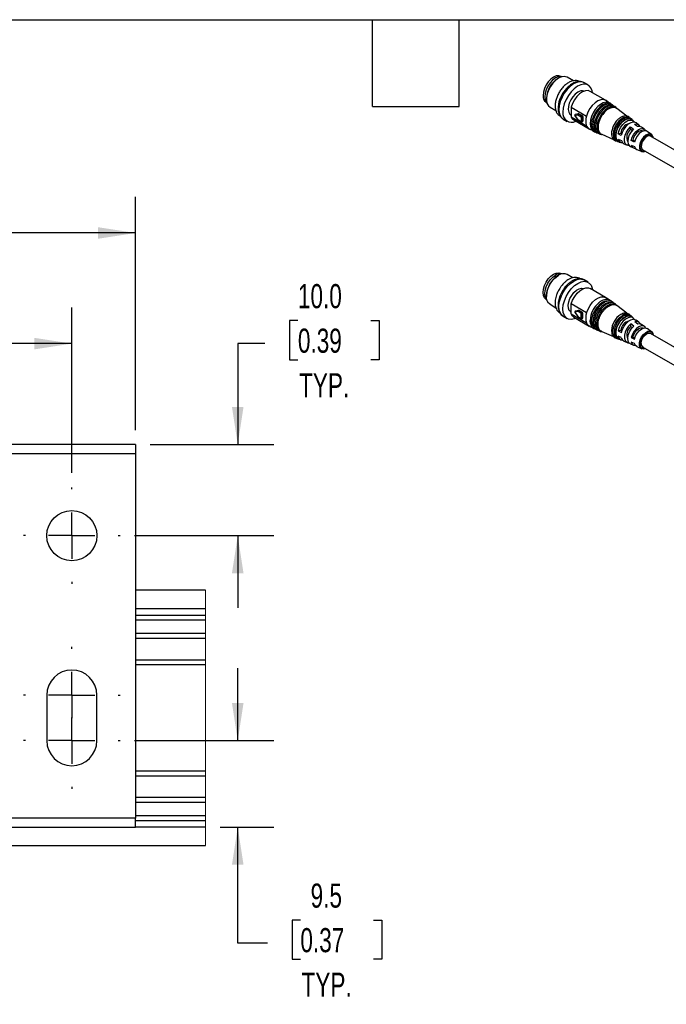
# Model space of a CAD drawing. Header units: millimetres. Extents: x 16 to 683, y 16 to 524.
# Tile 11 of 15: x 262 to 404, y 308 to 524. Entities that reach past the tile are written whole.
import ezdxf

# ---------------------------------------------------------------- set-up
doc = ezdxf.new("R2010")
doc.units = ezdxf.units.MM
doc.header["$LTSCALE"] = 2.5
doc.linetypes.add('CENTERX2', pattern=[20.32, 12.7, -2.54, 2.54, -2.54])
doc.layers.add('CENTER', color=40, linetype='CENTERX2')
doc.layers.add('DIMENSIONS', color=140, linetype='Continuous', lineweight=25)
doc.layers.add('TEXT', color=140, linetype='Continuous', lineweight=25)
doc.styles.add('SLDTEXTSTYLE0', font='TXT', dxfattribs={"width": 0.7})
doc.dimstyles.new('SLDDIMSTYLE4', dxfattribs={"dimtxt": 5.39502, "dimasz": 8.255, "dimexe": 0, "dimexo": 0.0625, "dimgap": 1.348755, "dimtad": 0, "dimtih": 1, "dimtoh": 1, "dimlfac": 0.5, "dimrnd": 1e-09, "dimzin": 4, "dimdsep": 46, "dimtxsty": 'SLDTEXTSTYLE0', "dimsah": 1, "dimcen": 0.09, "dimadec": 0, "dimazin": 1, "dimtfac": 1, "dimtofl": 0, "dimtmove": 0, "dimatfit": 3, "dimfxl": 0, "dimfrac": 2, "dimtolj": 1, "dimtzin": 12, "dimarcsym": 0})
doc.dimstyles.new('SLDDIMSTYLE6', dxfattribs={"dimtxt": 5.39502, "dimasz": 8.255, "dimexe": 0, "dimexo": 0.0625, "dimgap": 1.348755, "dimtad": 0, "dimtih": 1, "dimtoh": 1, "dimlfac": 0.5, "dimrnd": 1e-09, "dimzin": 4, "dimdsep": 46, "dimtxsty": 'SLDTEXTSTYLE0', "dimsah": 1, "dimcen": 0.09, "dimadec": 0, "dimazin": 1, "dimtfac": 1, "dimtmove": 0, "dimatfit": 0, "dimfxl": 0, "dimfrac": 2, "dimtolj": 1, "dimtzin": 12, "dimarcsym": 0})
doc.dimstyles.new('SLDDIMSTYLE7', dxfattribs={"dimtxt": 5.39502, "dimasz": 8.255, "dimexe": 0, "dimexo": 0.0625, "dimgap": 1.348755, "dimtad": 0, "dimtih": 1, "dimtoh": 1, "dimlfac": 0.5, "dimrnd": 1e-09, "dimzin": 12, "dimdsep": 46, "dimtxsty": 'SLDTEXTSTYLE0', "dimsah": 1, "dimcen": 0.09, "dimadec": 0, "dimazin": 3, "dimtfac": 1, "dimtmove": 0, "dimatfit": 0, "dimfxl": 0, "dimfrac": 2, "dimtolj": 1, "dimtzin": 12, "dimarcsym": 0})

# ---------------------------------------------------------------- blocks, each defined once
blk = doc.blocks.new('_D_6')
at = {"layer": 'DIMENSIONS'}
for p, q in [((141.77, 424.4), (141.77, 460.71)), ((273.77, 424.4), (273.77, 460.71)), ((141.77, 452.78), (192.69, 452.78)), ((200, 452.78), (198.18, 452.78)), ((198.18, 452.78), (198.18, 444.2)), ((216.03, 452.78), (217.84, 452.78)), ((217.84, 452.78), (217.84, 444.2)), ((273.77, 452.78), (223.34, 452.78)), ((198.18, 444.2), (200, 444.2)), ((217.84, 444.2), (216.03, 444.2))]:
    blk.add_line(p, q, dxfattribs=at)
for points in [[(141.77, 452.78), (150.03, 451.51), (150.03, 454.05)], [(273.77, 452.78), (265.52, 454.05), (265.52, 451.51)]]:
    blk.add_solid(points, dxfattribs=at)
at = {"layer": 'DIMENSIONS', "char_height": 5.292, "attachment_point": 1, "style": 'SLDTEXTSTYLE0'}
for s, insert in [('66.0', (200, 460.81)), ('2.60', (200, 451.02))]:
    blk.add_mtext(s, dxfattribs=dict(at, insert=insert))
blk = doc.blocks.new('_D_7')
at = {"layer": 'DIMENSIONS'}
for p, q in [((127.77, 433.82), (127.77, 484.99)), ((287.77, 433.82), (287.77, 484.99)), ((127.77, 477.06), (192.69, 477.06)), ((200, 477.06), (198.18, 477.06)), ((198.18, 477.06), (198.18, 468.48)), ((216.03, 477.06), (217.84, 477.06)), ((217.84, 477.06), (217.84, 468.48)), ((287.77, 477.06), (223.34, 477.06)), ((198.18, 468.48), (200, 468.48)), ((217.84, 468.48), (216.03, 468.48))]:
    blk.add_line(p, q, dxfattribs=at)
for points in [[(127.77, 477.06), (136.03, 475.79), (136.03, 478.33)], [(287.77, 477.06), (279.52, 478.33), (279.52, 475.79)]]:
    blk.add_solid(points, dxfattribs=at)
at = {"layer": 'DIMENSIONS', "char_height": 5.292, "attachment_point": 1, "style": 'SLDTEXTSTYLE0'}
for s, insert in [('80.0', (200, 485.08)), ('3.15', (200, 475.3))]:
    blk.add_mtext(s, dxfattribs=dict(at, insert=insert))
blk = doc.blocks.new('_D_10')
at = {"layer": 'DIMENSIONS'}
for p, q in [((323.39, 457.82), (321.58, 457.82)), ((321.58, 457.82), (321.58, 449.25)), ((339.42, 457.82), (341.23, 457.82)), ((341.23, 457.82), (341.23, 449.25)), ((316.14, 452.78), (310.19, 452.78)), ((310.19, 452.78), (310.19, 430.64)), ((321.58, 449.25), (323.39, 449.25)), ((341.23, 449.25), (339.42, 449.25)), ((290.95, 430.64), (318.13, 430.64)), ((287.53, 410.64), (318.13, 410.64)), ((310.19, 410.64), (310.19, 394.77))]:
    blk.add_line(p, q, dxfattribs=at)
for points in [[(310.19, 430.64), (311.46, 438.9), (308.92, 438.9)], [(310.19, 410.64), (308.92, 402.39), (311.46, 402.39)]]:
    blk.add_solid(points, dxfattribs=at)
at = {"layer": 'DIMENSIONS', "char_height": 5.292, "attachment_point": 1, "style": 'SLDTEXTSTYLE0'}
for s, insert in [('10.0', (323.39, 465.85)), ('0.39', (323.39, 456.07)), ('TYP.', (323.65, 446.29))]:
    blk.add_mtext(s, dxfattribs=dict(at, insert=insert))
blk = doc.blocks.new('_D_11')
at = {"layer": 'DIMENSIONS'}
for p, q in [((310.19, 365.64), (310.19, 381.52)), ((287.53, 365.64), (318.13, 365.64)), ((306.3, 346.64), (318.13, 346.64)), ((310.19, 321.21), (310.19, 346.64)), ((323.93, 326.25), (322.12, 326.25)), ((322.12, 326.25), (322.12, 317.68)), ((339.96, 326.25), (341.78, 326.25)), ((341.78, 326.25), (341.78, 317.68)), ((316.69, 321.21), (310.19, 321.21)), ((322.12, 317.68), (323.93, 317.68)), ((341.78, 317.68), (339.96, 317.68))]:
    blk.add_line(p, q, dxfattribs=at)
for points in [[(310.19, 365.64), (311.46, 373.9), (308.92, 373.9)], [(310.19, 346.64), (308.92, 338.39), (311.46, 338.39)]]:
    blk.add_solid(points, dxfattribs=at)
at = {"layer": 'DIMENSIONS', "char_height": 5.292, "attachment_point": 1, "style": 'SLDTEXTSTYLE0'}
for s, insert in [('9.5', (326.18, 334.28)), ('0.37', (323.93, 324.5)), ('TYP.', (324.19, 314.72))]:
    blk.add_mtext(s, dxfattribs=dict(at, insert=insert))
blk = doc.blocks.new('SW_CENTERMARKSYMBOL_1')
at = {"layer": 'CENTER', "color": 0}
for p, q in [((0, 10.16), (0, 10.58)), ((0, 0), (0, 5.08)), ((-10.16, 0), (-10.58, 0)), ((0, 0), (-5.08, 0)), ((0, 0), (0, -5.08)), ((0, 0), (5.08, 0)), ((10.16, 0), (10.58, 0)), ((0, -10.16), (0, -10.58))]:
    blk.add_line(p, q, dxfattribs=at)
blk = doc.blocks.new('SW_CENTERMARKSYMBOL_2')
at = {"layer": 'CENTER', "color": 0}
for p, q in [((0, 10.16), (0, 10.58)), ((0, 0), (0, 5.08)), ((-10.16, 0), (-10.58, 0)), ((0, 0), (-5.08, 0)), ((0, 0), (0, -5.08)), ((0, 0), (5.08, 0)), ((10.16, 0), (10.58, 0)), ((0, -10.16), (0, -10.58))]:
    blk.add_line(p, q, dxfattribs=at)
blk = doc.blocks.new('SW_CENTERMARKSYMBOL_3')
at = {"layer": 'CENTER', "color": 0}
for p, q in [((0, 10.16), (0, 10.58)), ((0, 0), (0, 5.08)), ((-10.16, 0), (-10.58, 0)), ((0, 0), (-5.08, 0)), ((0, 0), (0, -5.08)), ((0, 0), (5.08, 0)), ((10.16, 0), (10.58, 0)), ((0, -10.16), (0, -10.58))]:
    blk.add_line(p, q, dxfattribs=at)

msp = doc.modelspace()

# ---------------------------------------------------------------- linework, layer by layer
for p, q in [((380.603, 511.046), (380.378, 510.917)), ((381.183, 511.413), (381.136, 511.44)), ((383.834, 510.46), (382.494, 511.234)), ((387.095, 509.516), (386.211, 510.026)), ((390.925, 506.186), (387.539, 508.141)), ((377.855, 505.757), (377.902, 505.73)), ((377.929, 506.674), (377.929, 506.415)), ((391.854, 505.502), (391.046, 506.106)), ((378.713, 504.684), (379.992, 503.945)), ((383.334, 504.683), (386.721, 502.728)), ((383.334, 504.683), (383.363, 502.492)), ((393.34, 504.389), (393.136, 504.542)), ((395.601, 502.699), (393.34, 504.389)), ((381.618, 502.069), (382.502, 501.559)), ((383.314, 502.966), (383.357, 502.941)), ((386.749, 500.537), (383.363, 502.492)), ((383.914, 501.862), (387.301, 499.907)), ((384.156, 502.826), (384.847, 501.9)), ((384.171, 502.853), (384.848, 502.99)), ((384.862, 501.928), (384.171, 502.853)), ((384.312, 503.119), (384.202, 503.053)), ((384.202, 503.053), (384.218, 503.06)), ((384.895, 503.196), (384.218, 503.06)), ((384.218, 503.06), (384.329, 503.125)), ((384.312, 503.119), (384.329, 503.125)), ((384.329, 503.125), (385.005, 503.262)), ((384.848, 502.99), (385.55, 502.585)), ((385.564, 501.522), (384.862, 501.928)), ((384.894, 501.858), (385.596, 501.453)), ((385.005, 503.262), (384.895, 503.196)), ((384.957, 503.182), (385.067, 503.248)), ((385.659, 502.777), (384.957, 503.182)), ((385.067, 503.248), (385.769, 502.843)), ((385.55, 502.585), (385.564, 501.522)), ((385.769, 502.843), (385.659, 502.777)), ((385.754, 501.454), (385.865, 501.519)), ((385.771, 502.587), (385.881, 502.652)), ((385.785, 501.524), (385.771, 502.587)), ((385.895, 501.59), (385.785, 501.524)), ((385.881, 502.652), (385.895, 501.59)), ((396.982, 501.663), (396.614, 501.939)), ((387.43, 499.842), (388.088, 499.561)), ((396.373, 500.334), (397.037, 499.875)), ((396.38, 499.754), (396.373, 500.334)), ((396.724, 499.556), (396.38, 499.754)), ((397.92, 500.401), (397.257, 500.86)), ((398.207, 500.747), (397.593, 501.206)), ((399.439, 499.824), (398.821, 500.287)), ((399.113, 499.439), (399.109, 499.441)), ((400.999, 498.656), (400.049, 499.367)), ((389.83, 498.815), (390.064, 498.714)), ((390.064, 498.714), (392.641, 497.609)), ((392.203, 498.84), (392.222, 498.564)), ((393.639, 498.809), (394.234, 498.98)), ((394.36, 498.447), (393.639, 498.809)), ((393.654, 497.659), (394.374, 497.334)), ((393.823, 497.105), (394.246, 496.924)), ((394.234, 498.98), (394.462, 498.848)), ((396.886, 497.449), (396.541, 497.35)), ((397.262, 496.988), (396.541, 497.35)), ((397.312, 497.203), (396.886, 497.449)), ((415.884, 489.577), (400.794, 498.288)), ((394.947, 496.623), (395.652, 496.321)), ((396.357, 496.019), (397.067, 495.716)), ((396.554, 496.353), (397.274, 496.028)), ((397.768, 495.415), (398.859, 494.948)), ((399.076, 495.311), (412.446, 487.592)), ((380.603, 467.77), (380.378, 467.64)), ((381.183, 468.137), (381.136, 468.164)), ((383.74, 467.238), (382.494, 467.957)), ((387.095, 466.239), (386.211, 466.749)), ((390.925, 462.909), (387.539, 464.864)), ((377.855, 462.48), (377.902, 462.453)), ((377.929, 463.398), (377.929, 463.138)), ((391.665, 462.367), (391.046, 462.83)), ((378.713, 461.407), (380.002, 460.662)), ((383.334, 459.281), (383.363, 461.506)), ((386.749, 459.551), (383.363, 461.506)), ((392.161, 461.995), (392.141, 462.01)), ((392.655, 461.626), (392.638, 461.638)), ((393.34, 461.112), (393.136, 461.265)), ((395.591, 459.429), (393.34, 461.113)), ((381.618, 458.792), (382.502, 458.282)), ((383.314, 459.689), (383.339, 459.675)), ((383.334, 459.281), (386.721, 457.326)), ((383.914, 458.585), (387.301, 456.63)), ((384.155, 459.637), (384.832, 458.703)), ((384.862, 459.812), (384.171, 459.667)), ((384.171, 459.667), (384.848, 458.733)), ((384.316, 459.927), (384.205, 459.865)), ((384.221, 459.871), (384.205, 459.865)), ((384.22, 459.873), (384.206, 459.863)), ((384.221, 459.871), (384.912, 460.016)), ((384.331, 459.933), (384.221, 459.871)), ((384.331, 459.933), (384.316, 459.927)), ((385.022, 460.078), (384.331, 459.933)), ((384.848, 458.733), (385.55, 458.328)), ((385.564, 459.406), (384.862, 459.812)), ((384.88, 458.66), (385.582, 458.254)), ((384.912, 460.016), (385.022, 460.078)), ((385.084, 460.064), (384.974, 460.002)), ((384.974, 460.002), (385.676, 459.597)), ((385.787, 459.659), (385.084, 460.064)), ((385.55, 458.328), (385.564, 459.406)), ((385.676, 459.597), (385.787, 459.659)), ((385.737, 458.253), (385.847, 458.315)), ((385.785, 459.404), (385.771, 458.326)), ((385.771, 458.326), (385.881, 458.388)), ((385.895, 459.466), (385.785, 459.404)), ((385.881, 458.388), (385.895, 459.466)), ((396.982, 458.387), (396.614, 458.662)), ((387.43, 456.566), (388.121, 456.269)), ((396.418, 456.515), (396.426, 457.103)), ((396.418, 456.515), (396.758, 456.318)), ((397.088, 456.643), (396.426, 457.103)), ((397.309, 457.598), (397.971, 457.138)), ((398.207, 457.47), (397.593, 457.93)), ((399.439, 456.548), (398.821, 457.01)), ((399.113, 456.162), (399.109, 456.164)), ((400.999, 455.38), (400.049, 456.091)), ((389.83, 455.538), (390.064, 455.438)), ((390.064, 455.438), (392.677, 454.317)), ((393.257, 454.069), (393.275, 454.061)), ((394.36, 454.112), (393.639, 454.438)), ((393.654, 455.606), (394.244, 455.753)), ((393.654, 455.606), (394.374, 455.241)), ((393.823, 453.828), (394.246, 453.647)), ((394.244, 455.753), (394.477, 455.619)), ((396.896, 454.223), (396.554, 454.138)), ((396.554, 454.138), (397.274, 453.773)), ((397.325, 453.975), (396.896, 454.223)), ((415.884, 446.3), (400.794, 455.011)), ((394.947, 453.347), (395.652, 453.045)), ((396.357, 452.743), (397.067, 452.439)), ((397.262, 452.799), (396.541, 453.125)), ((397.768, 452.139), (398.859, 451.672)), ((399.076, 452.034), (412.446, 444.315)), ((287.774, 430.64), (127.774, 430.64)), ((287.774, 430.64), (287.774, 428.64)), ((127.774, 428.64), (287.774, 428.64)), ((287.774, 428.64), (287.774, 348.64)), ((303.121, 398.64), (287.774, 398.64)), ((287.774, 394.64), (303.121, 394.64)), ((303.121, 393.14), (287.774, 393.14)), ((287.774, 392.14), (303.121, 392.14)), ((303.121, 389.14), (287.774, 389.14)), ((287.774, 388.14), (303.121, 388.14)), ((303.121, 383.34), (287.774, 383.34)), ((287.774, 382.34), (303.121, 382.34)), ((268.274, 375.64), (268.274, 365.64)), ((279.274, 365.64), (279.274, 375.64)), ((303.121, 358.941), (287.774, 358.941)), ((287.774, 357.941), (303.121, 357.941)), ((303.121, 353.14), (287.774, 353.14)), ((287.774, 352.14), (303.121, 352.14)), ((287.774, 348.64), (127.774, 348.64)), ((303.121, 349.14), (287.774, 349.14)), ((287.774, 346.64), (287.774, 348.64)), ((287.774, 348.14), (303.121, 348.14)), ((127.774, 346.64), (287.774, 346.64)), ((303.121, 346.64), (287.774, 346.64)), ((127.774, 342.64), (303.121, 342.64))]:
    msp.add_line(p, q)
at = {"color": 7, "linetype": 'Continuous', "lineweight": 18}
msp.add_line((303.121, 342.64), (303.121, 398.64), dxfattribs=at)
at = {"flags": 128}
for points in [[(381.136, 511.44), (380.655, 511.589), (380.096, 511.533), (379.495, 511.278), (378.895, 510.84), (378.335, 510.249), (377.854, 509.546), (377.486, 508.778), (377.254, 507.998), (377.175, 507.259)], [(381.398, 511.366), (381.099, 511.421), (380.52, 511.352), (379.901, 511.078), (379.285, 510.618), (378.713, 510.002), (378.224, 509.274), (377.853, 508.482), (377.623, 507.681), (377.551, 506.925), (377.641, 506.265), (377.888, 505.747), (378.05, 505.567)], [(382.494, 511.234), (382.377, 511.294), (381.846, 511.41), (381.243, 511.326), (380.603, 511.047), (379.963, 510.587), (379.361, 509.976), (378.83, 509.246), (378.403, 508.442), (378.103, 507.61), (377.949, 506.798), (377.949, 506.054), (378.103, 505.42), (378.403, 504.934), (378.713, 504.684)], [(386.211, 510.026), (385.901, 510.162), (385.28, 510.239), (384.59, 510.106), (383.866, 509.77), (383.144, 509.247), (382.461, 508.563), (381.851, 507.753), (381.345, 506.858), (380.967, 505.922), (380.737, 504.993), (380.667, 504.116)], [(388.022, 507.862), (387.954, 508.248), (387.703, 508.892), (387.307, 509.368), (386.785, 509.652), (386.164, 509.729), (385.473, 509.596), (384.75, 509.259), (384.028, 508.736), (383.345, 508.053), (382.735, 507.243), (382.229, 506.348), (381.851, 505.412), (381.621, 504.482), (381.55, 503.606)], [(384.798, 507.961), (384.232, 507.544), (383.708, 506.979), (383.264, 506.306), (382.935, 505.576), (382.743, 504.844), (382.704, 504.163), (382.82, 503.583), (383.083, 503.149), (383.314, 502.966)], [(387.539, 508.141), (387.071, 508.298), (386.488, 508.267), (385.856, 508.032), (385.217, 507.608), (384.609, 507.02), (384.072, 506.306), (383.637, 505.511), (383.334, 504.683)], [(391.046, 506.106), (390.958, 506.167), (390.458, 506.343), (389.874, 506.312), (389.243, 506.077), (388.603, 505.653), (387.996, 505.065), (387.458, 504.351), (387.024, 503.556), (386.721, 502.728)], [(391.616, 505.64), (391.536, 505.671), (391.006, 505.74), (390.413, 505.609), (389.792, 505.285), (389.184, 504.789), (388.625, 504.151), (388.153, 503.413), (387.795, 502.62), (387.575, 501.822), (387.507, 501.069)], [(392.141, 505.287), (391.999, 505.377), (391.487, 505.522), (390.892, 505.451), (390.258, 505.17), (389.625, 504.698), (389.039, 504.066), (388.537, 503.319), (388.156, 502.506), (387.92, 501.684), (387.846, 500.909)], [(392.104, 505.271), (391.701, 505.364), (391.112, 505.293), (390.483, 505.015), (389.856, 504.547), (389.275, 503.921), (388.778, 503.18), (388.4, 502.375), (388.167, 501.56), (388.094, 500.792)], [(392.638, 504.914), (392.5, 505.003), (391.998, 505.144), (391.417, 505.075), (390.796, 504.8), (390.177, 504.338), (389.603, 503.72), (389.112, 502.988), (388.739, 502.193), (388.508, 501.389), (388.436, 500.63)], [(392.591, 504.903), (392.21, 504.988), (391.634, 504.919), (391.019, 504.646), (390.405, 504.188), (389.836, 503.576), (389.35, 502.851), (388.981, 502.063), (388.752, 501.266), (388.68, 500.514)], [(393.136, 504.542), (393.001, 504.628), (392.51, 504.767), (391.941, 504.699), (391.334, 504.43), (390.728, 503.978), (390.167, 503.373), (389.687, 502.658), (389.322, 501.88), (389.096, 501.093), (389.026, 500.351)], [(383.363, 502.492), (383.683, 502.035), (383.914, 501.862)], [(384.156, 502.826), (384.156, 502.826), (384.156, 502.832), (384.161, 502.841), (384.171, 502.853)], [(384.847, 501.9), (384.847, 501.9), (384.847, 501.906), (384.852, 501.915), (384.862, 501.928)], [(396.122, 502.309), (395.921, 502.424), (395.435, 502.504), (394.88, 502.372), (394.302, 502.038), (393.748, 501.53), (393.261, 500.889), (392.883, 500.165), (392.643, 499.42), (392.56, 498.711), (392.643, 498.098), (392.883, 497.63), (393.257, 497.345)], [(395.948, 502.329), (395.642, 502.353), (395.093, 502.222), (394.521, 501.892), (393.972, 501.389), (393.49, 500.754), (393.116, 500.038), (392.878, 499.3), (392.797, 498.599), (392.878, 497.992), (393.116, 497.528), (393.174, 497.463)], [(393.876, 497.082), (393.626, 497.217), (393.322, 497.588), (393.163, 498.121), (393.163, 498.772), (393.322, 499.487), (393.626, 500.211), (394.052, 500.882), (394.565, 501.449), (395.122, 501.863), (395.68, 502.092), (396.192, 502.118), (396.618, 501.938), (396.66, 501.905)], [(396.614, 501.939), (396.192, 502.116), (395.68, 502.091), (395.122, 501.862), (394.565, 501.447), (394.053, 500.882), (393.627, 500.21), (393.323, 499.487), (393.164, 498.772), (393.164, 498.122), (393.323, 497.59), (393.627, 497.218), (393.823, 497.105)], [(393.639, 498.809), (393.854, 499.533), (394.209, 500.242), (394.674, 500.875), (395.21, 501.38), (395.772, 501.714), (396.313, 501.85), (396.787, 501.775), (397.155, 501.496), (397.247, 501.364)], [(397.593, 501.206), (397.404, 501.314), (396.945, 501.387), (396.422, 501.256), (395.879, 500.932), (395.36, 500.444), (394.911, 499.832), (394.568, 499.147), (394.36, 498.447)], [(386.749, 500.537), (387.07, 500.08), (387.43, 499.842)], [(387.507, 501.069), (387.594, 500.409), (387.637, 500.27)], [(388.68, 500.514), (388.771, 499.858), (388.86, 499.611)], [(396.049, 496.247), (395.932, 496.252), (395.517, 496.394), (395.216, 496.725), (395.054, 497.216), (395.046, 497.824), (395.193, 498.498), (395.481, 499.179), (395.886, 499.809), (396.373, 500.334)], [(397.037, 499.875), (396.519, 499.298), (396.106, 498.603), (395.843, 497.865), (395.758, 497.164), (395.86, 496.574), (396.138, 496.158), (396.357, 496.019)], [(396.541, 497.35), (396.759, 498.056), (397.128, 498.737), (397.607, 499.32), (398.146, 499.744), (398.688, 499.963), (399.175, 499.954), (399.555, 499.719), (399.697, 499.514)], [(399.109, 499.441), (398.962, 499.502), (398.578, 499.509), (398.151, 499.337), (397.726, 499.002), (397.348, 498.543), (397.058, 498.006), (396.886, 497.449)], [(400.049, 499.367), (399.795, 499.492), (399.327, 499.501), (398.806, 499.29), (398.287, 498.883), (397.826, 498.322), (397.472, 497.667), (397.262, 496.988)], [(398.821, 500.287), (398.446, 500.444), (397.92, 500.401)], [(394.374, 497.334), (394.597, 496.89), (394.947, 496.623)], [(401.357, 497.963), (401.296, 498.227), (401.063, 498.603), (400.699, 498.789), (400.244, 498.763), (399.746, 498.53), (399.261, 498.114), (398.84, 497.561), (398.529, 496.93), (398.361, 496.29), (398.356, 495.71), (398.513, 495.253), (398.815, 494.969), (399.23, 494.888), (399.638, 494.986)], [(398.506, 495.949), (398.585, 496.561), (398.826, 497.201), (399.202, 497.793), (399.666, 498.265), (400.162, 498.56), (400.631, 498.643), (401.016, 498.503), (401.271, 498.158), (401.326, 497.98)], [(400.794, 498.288), (400.559, 498.364), (400.14, 498.301), (399.694, 498.035), (399.28, 497.603), (398.954, 497.062), (398.761, 496.485), (398.727, 495.951), (398.855, 495.531), (399.076, 495.311)], [(397.274, 496.028), (397.499, 495.608), (397.768, 495.415)], [(399.608, 495.003), (399.239, 494.956), (398.854, 495.095), (398.599, 495.44), (398.506, 495.949)], [(377.855, 462.48), (377.854, 462.48), (377.486, 462.822), (377.254, 463.335), (377.175, 463.983), (377.254, 464.722), (377.486, 465.502), (377.854, 466.269), (378.335, 466.973), (378.895, 467.563), (379.495, 468.001), (380.096, 468.257), (380.655, 468.312), (381.136, 468.164)], [(378.05, 462.29), (377.87, 462.496), (377.632, 463.023), (377.551, 463.689), (377.632, 464.449), (377.87, 465.252), (378.25, 466.041), (378.744, 466.765), (379.319, 467.372), (379.937, 467.823)], [(378.713, 461.407), (378.403, 461.657), (378.103, 462.144), (377.949, 462.777), (377.949, 463.522), (378.103, 464.334), (378.403, 465.166), (378.83, 465.97), (379.361, 466.699), (379.963, 467.311), (380.603, 467.77)], [(381.618, 458.792), (381.375, 458.966), (380.988, 459.454), (380.748, 460.108), (380.666, 460.896), (380.748, 461.777), (380.988, 462.709), (381.375, 463.643), (381.889, 464.534), (382.505, 465.337), (383.192, 466.01), (383.915, 466.522), (384.637, 466.845), (385.324, 466.964), (385.94, 466.873), (386.211, 466.749)], [(384.397, 458.307), (384.076, 458.186), (383.389, 458.067), (382.773, 458.159), (382.259, 458.456), (381.872, 458.944), (381.632, 459.598), (381.55, 460.385), (381.632, 461.267), (381.872, 462.198), (382.259, 463.133), (382.773, 464.024), (383.389, 464.826), (384.076, 465.5), (384.798, 466.011), (385.521, 466.335), (386.208, 466.454), (386.824, 466.362), (387.338, 466.065), (387.725, 465.577), (387.965, 464.923), (388.022, 464.585)], [(383.314, 459.689), (383.264, 459.72), (382.935, 460.069), (382.743, 460.581), (382.704, 461.217), (382.82, 461.93), (383.083, 462.668), (383.474, 463.376), (383.962, 464.001), (384.513, 464.497), (385.084, 464.827), (385.635, 464.967), (386.123, 464.906), (386.159, 464.892)], [(383.363, 461.506), (383.683, 462.332), (384.131, 463.121), (384.679, 463.822), (385.293, 464.391), (385.933, 464.794), (386.561, 465.005), (387.136, 465.011), (387.539, 464.864)], [(386.749, 459.551), (387.07, 460.377), (387.518, 461.165), (388.066, 461.867), (388.679, 462.436), (389.32, 462.839), (389.948, 463.05), (390.523, 463.056), (391.01, 462.855), (391.046, 462.83)], [(388.687, 456.027), (388.537, 456.105), (388.156, 456.477), (387.92, 457.027), (387.846, 457.717), (387.939, 458.501), (388.193, 459.325), (388.59, 460.132), (389.102, 460.869), (389.696, 461.484), (390.331, 461.936), (390.964, 462.193), (391.55, 462.239), (392.051, 462.071), (392.141, 462.01)], [(389.258, 455.783), (389.112, 455.858), (388.739, 456.222), (388.508, 456.76), (388.436, 457.436), (388.527, 458.203), (388.775, 459.009), (389.163, 459.8), (389.665, 460.521), (390.246, 461.123), (390.868, 461.565), (391.487, 461.817), (392.061, 461.862), (392.551, 461.697), (392.638, 461.638)], [(389.83, 455.538), (389.687, 455.612), (389.322, 455.968), (389.096, 456.494), (389.026, 457.155), (389.115, 457.906), (389.357, 458.694), (389.737, 459.467), (390.228, 460.172), (390.797, 460.761), (391.404, 461.194), (392.01, 461.44), (392.571, 461.485), (393.051, 461.323), (393.136, 461.265)], [(383.914, 458.585), (383.637, 458.804), (383.334, 459.281)], [(384.832, 458.703), (384.831, 458.704), (384.832, 458.711), (384.838, 458.721), (384.848, 458.733)], [(393.257, 454.069), (393.056, 454.185), (392.744, 454.566), (392.581, 455.113), (392.581, 455.78), (392.744, 456.515), (393.056, 457.257), (393.493, 457.946), (394.019, 458.527), (394.591, 458.952)], [(393.823, 453.828), (393.458, 454.105), (393.224, 454.561), (393.144, 455.159), (393.224, 455.848), (393.458, 456.575), (393.827, 457.279), (394.3, 457.904), (394.841, 458.399), (395.404, 458.724), (395.944, 458.853), (396.418, 458.775), (396.614, 458.662)], [(395.122, 458.586), (394.565, 458.172), (394.052, 457.606), (393.626, 456.934), (393.322, 456.211), (393.163, 455.495), (393.163, 454.844), (393.322, 454.312), (393.626, 453.94), (393.876, 453.806)], [(397.247, 458.088), (397.185, 458.18), (396.831, 458.479), (396.366, 458.575), (395.829, 458.461), (395.267, 458.146), (394.726, 457.657), (394.252, 457.035), (393.884, 456.332), (393.654, 455.606)], [(387.43, 456.566), (387.024, 456.848), (386.721, 457.326)], [(387.585, 457.166), (387.575, 457.205), (387.507, 457.879)], [(388.173, 456.89), (388.167, 456.915), (388.094, 457.599)], [(394.374, 455.241), (394.597, 455.943), (394.953, 456.623), (395.411, 457.224), (395.935, 457.697), (396.478, 458.002), (396.996, 458.112), (397.446, 458.019), (397.593, 457.93)], [(396.426, 457.103), (395.932, 456.592), (395.517, 455.97), (395.216, 455.292), (395.054, 454.614), (395.046, 453.997), (395.193, 453.492), (395.481, 453.143), (395.886, 452.98), (396.049, 452.971)], [(396.357, 452.743), (396.106, 452.91), (395.843, 453.344), (395.758, 453.948), (395.86, 454.656), (396.138, 455.393), (396.562, 456.08), (397.088, 456.643)], [(399.697, 456.237), (399.583, 456.41), (399.215, 456.665), (398.736, 456.695), (398.196, 456.496), (397.655, 456.09), (397.168, 455.519), (396.787, 454.845), (396.554, 454.138)], [(396.896, 454.223), (397.08, 454.78), (397.38, 455.312), (397.764, 455.762), (398.191, 456.083), (398.616, 456.24), (398.994, 456.216), (399.109, 456.164)], [(397.274, 453.773), (397.499, 454.453), (397.865, 455.102), (398.333, 455.651), (398.854, 456.041), (399.373, 456.233), (399.834, 456.204), (400.049, 456.091)], [(397.971, 457.138), (398.49, 457.159), (398.821, 457.01)], [(399.638, 451.709), (399.261, 451.613), (398.84, 451.68), (398.529, 451.952), (398.361, 452.399), (398.356, 452.972), (398.513, 453.611), (398.815, 454.244), (399.23, 454.805), (399.713, 455.231), (400.211, 455.477), (400.671, 455.517), (401.042, 455.345), (401.285, 454.981), (401.357, 454.686)], [(398.72, 452.821), (398.802, 453.375), (399.037, 453.949), (399.393, 454.466), (399.823, 454.855), (400.267, 455.064), (400.667, 455.065), (400.794, 455.011)], [(397.768, 452.139), (397.472, 452.362), (397.262, 452.799)]]:
    msp.add_lwpolyline(points, dxfattribs=at)
msp.add_circle((273.774, 410.64), 5.5)
for centre, radius, start, end in [((383.181, 506.471), 5.256, 122.22433, 177.78104), ((385.685, 506.708), 1.535, 72.0315, 125.2975), ((378.73, 507.058), 1.568, 172.62455, 236.06327), ((382.881, 503.901), 2.225, 174.4431, 235.40401), ((383.487, 503.318), 1.958, 171.53615, 297.67321), ((384.282, 502.919), 0.156, 120.73823, 180), ((384.282, 502.919), 0.156, 180, 216.71919), ((384.316, 502.929), 0.163, 126.75062, 207.53093), ((384.993, 503.066), 0.163, 126.75062, 207.53093), ((384.972, 501.993), 0.156, 216.71919, 240.00269), ((385.088, 502.981), 0.24, 123.09892, 177.89638), ((384.939, 501.921), 0.0774, 175.19937, 234.64774), ((384.907, 503.107), 0.0907, 56.81196, 97.6699), ((385.017, 503.172), 0.0907, 56.81196, 97.6699), ((385.79, 502.576), 0.24, 123.09892, 177.89638), ((385.659, 502.795), 0.237, 242.71958, 298.27192), ((385.673, 501.733), 0.237, 242.71958, 298.27192), ((385.641, 501.516), 0.0774, 175.19937, 234.64774), ((385.674, 501.588), 0.156, 240.00269, 300.73823), ((385.528, 502.572), 0.243, 3.49542, 57.50348), ((385.709, 501.515), 0.0769, 306.51996, 6.5321), ((385.639, 502.637), 0.243, 3.49542, 57.50348), ((385.819, 501.581), 0.0769, 306.51996, 6.5321), ((389.832, 501.673), 3.285, 161.26676, 200.23728), ((396.727, 498.666), 4.528, 134.62661, 177.79155), ((389.425, 500.713), 1.59, 172.92259, 242.35672), ((389.98, 500.438), 1.556, 172.92259, 242.35672), ((390.536, 500.163), 1.522, 172.92259, 242.35672), ((396.64, 498.708), 2.421, 103.96377, 173.5534), ((397.733, 498.03), 2.192, 128.11393, 205.8744), ((397.626, 499.966), 0.968, 29.35146, 112.4444), ((394.651, 497.862), 1.018, 191.49724, 269.21474), ((397.417, 496.527), 0.881, 191.41293, 273.09383), ((383.181, 463.194), 5.256, 122.22433, 177.78104), ((380.962, 466.343), 1.8, 75.96868, 124.71117), ((381.703, 466.303), 1.834, 64.45706, 126.8534), ((392.956, 457.569), 5.458, 130.89424, 176.74604), ((393.303, 457.349), 5.215, 122.26567, 177.24857), ((393.724, 457.146), 5.022, 126.1813, 183.33679), ((384.315, 459.74), 0.162, 125.76382, 206.78117), ((385.101, 459.799), 0.24, 122.10353, 176.90117), ((384.925, 459.927), 0.0902, 56.93782, 98.35091), ((385.035, 459.988), 0.0902, 56.93782, 98.35091), ((385.628, 458.318), 0.0782, 172.87713, 234.60794), ((385.662, 458.544), 0.243, 242.50072, 296.5003), ((385.804, 459.393), 0.24, 122.10353, 176.90117), ((385.676, 459.622), 0.243, 242.50072, 296.5003), ((385.548, 459.397), 0.237, 1.72398, 57.28461), ((385.693, 458.318), 0.0788, 304.17556, 5.39445), ((385.658, 459.459), 0.237, 1.72398, 57.28461), ((385.803, 458.38), 0.0788, 304.19505, 5.39272), ((389.981, 458.396), 3.432, 160.34377, 198.17464), ((396.47, 455.547), 4.244, 129.00934, 185.52705), ((397.014, 455.247), 4.19, 125.23857, 185.26208), ((395.416, 457.847), 1.38, 59.21103, 126.72796), ((395.918, 457.598), 1.269, 54.26183, 128.83658), ((396.624, 455.45), 2.399, 103.70153, 172.74111), ((397.764, 454.751), 2.219, 127.35316, 205.47556), ((397.634, 456.699), 0.956, 29.06462, 109.80792), ((394.658, 454.599), 1.032, 188.96556, 268.82568), ((395.373, 454.282), 1.027, 189.49439, 245.48281), ((397.422, 453.261), 0.891, 188.77283, 272.79196), ((399.521, 452.709), 0.809, 172.07695, 236.61087), ((273.774, 375.64), 5.5, 360, 180), ((273.774, 365.64), 5.5, 180.00008, 359.99992)]:
    msp.add_arc(centre, radius, start, end)
for points, knots in [([(385.234, 510.278), (385.105, 510.344), (384.798, 510.504), (384.228, 510.548), (383.579, 510.446), (382.906, 510.167), (382.232, 509.721), (381.59, 509.124), (381.013, 508.408), (380.528, 507.608), (380.154, 506.759), (379.915, 505.91), (379.841, 505.307), (379.832, 504.853), (379.857, 504.392), (379.992, 503.794), (380.301, 503.225), (380.628, 502.851), (380.88, 502.733), (380.955, 502.698)], [0, 0, 0, 0, 0.0447649, 0.1073467, 0.1712758, 0.2384135, 0.3080941, 0.3785219, 0.4487542, 0.5188232, 0.5889764, 0.6594413, 0.7266934, 0.7405921, 0.7787749, 0.8508372, 0.9137701, 0.9742307, 1, 1, 1, 1]), ([(386.155, 510.033), (386.107, 510.066), (385.889, 510.216), (385.408, 510.305), (384.761, 510.291), (384.08, 510.092), (383.387, 509.726), (382.706, 509.195), (382.072, 508.528), (381.516, 507.756), (381.058, 506.914), (380.722, 506.035), (380.519, 505.191), (380.494, 504.67), (380.483, 504.427)], [0, 0, 0, 0, 0.0233309, 0.1062603, 0.1892482, 0.275587, 0.3658283, 0.4581137, 0.5504899, 0.6425729, 0.734553, 0.8267382, 0.9194152, 1, 1, 1, 1]), ([(380.483, 504.427), (380.488, 504.282), (380.501, 503.861), (380.64, 503.251), (380.946, 502.663), (381.281, 502.266), (381.546, 502.133), (381.632, 502.09)], [0, 0, 0, 0, 0.1444884, 0.4173144, 0.6573055, 0.8878328, 1, 1, 1, 1]), ([(393.319, 504.361), (393.291, 504.396), (393.101, 504.633), (392.485, 504.662), (391.594, 504.375), (390.676, 503.631), (389.905, 502.59), (389.389, 501.401), (389.203, 500.234), (389.4, 499.319), (389.733, 498.8), (390.034, 498.754), (390.078, 498.747)], [0, 0, 0, 0, 0.020784, 0.1405818, 0.2603796, 0.3801774, 0.4999753, 0.6197731, 0.7395709, 0.8593687, 0.9791665, 1, 1, 1, 1]), ([(392.267, 505.234), (392.2, 505.321), (392.074, 505.481), (391.888, 505.553), (391.802, 505.586)], [0, 0, 0, 0, 0.5391437, 1, 1, 1, 1]), ([(392.736, 504.893), (392.65, 504.997), (392.528, 505.146), (392.35, 505.203), (392.296, 505.221)], [0, 0, 0, 0, 0.6996166, 1, 1, 1, 1]), ([(393.358, 504.378), (393.344, 504.405), (393.245, 504.604), (393.036, 504.781), (392.819, 504.848), (392.776, 504.861)], [0, 0, 0, 0, 0.1112878, 0.82572411, 1, 1, 1, 1]), ([(396.26, 502.247), (396.208, 502.319), (396.055, 502.531), (395.667, 502.719), (395.162, 502.776), (394.621, 502.654), (394.075, 502.354), (393.695, 502.077), (393.529, 501.88), (393.524, 501.874)], [0, 0, 0, 0, 0.0923811, 0.2710471, 0.444266, 0.6202236, 0.8049359, 0.9944941, 1, 1, 1, 1]), ([(396.848, 501.764), (396.848, 501.764), (396.788, 501.92), (396.531, 502.126), (396.249, 502.321), (396.068, 502.329), (396.056, 502.33)], [0, 0, 0, 0, 0.0016268, 0.4694566, 0.9665659, 1, 1, 1, 1]), ([(387.663, 500.261), (387.688, 500.173), (387.765, 499.901), (388.051, 499.558), (388.417, 499.281), (388.699, 499.238), (388.797, 499.223)], [0, 0, 0, 0, 0.1549045, 0.4758507, 0.8175576, 1, 1, 1, 1]), ([(388.11, 500.664), (388.12, 500.479), (388.136, 500.191), (388.25, 499.969), (388.29, 499.89)], [0, 0, 0, 0, 0.6431933, 1, 1, 1, 1]), ([(388.29, 499.89), (388.332, 499.78), (388.438, 499.501), (388.774, 499.188), (389.112, 498.984), (389.336, 498.972), (389.378, 498.969)], [0, 0, 0, 0, 0.2188546, 0.5584141, 0.9183683, 1, 1, 1, 1]), ([(388.889, 499.584), (388.949, 499.453), (389.091, 499.145), (389.489, 498.846), (389.851, 498.689), (390.063, 498.7), (390.092, 498.702)], [0, 0, 0, 0, 0.2595824, 0.6111117, 0.9462772, 1, 1, 1, 1]), ([(392.224, 498.569), (392.263, 498.374), (392.336, 498.001), (392.636, 497.574), (392.989, 497.309), (393.261, 497.274), (393.361, 497.261)], [0, 0, 0, 0, 0.29064744, 0.55474291, 0.83708648, 1, 1, 1, 1]), ([(393.243, 497.371), (393.275, 497.332), (393.411, 497.16), (393.695, 497.024), (393.95, 497.017), (394.035, 497.014)], [0, 0, 0, 0, 0.1680022, 0.7232335, 1, 1, 1, 1]), ([(385.371, 466.99), (385.304, 467.04), (385.064, 467.216), (384.566, 467.328), (383.943, 467.319), (383.335, 467.152), (382.724, 466.852), (382.17, 466.455), (381.706, 466.021), (381.329, 465.598), (380.997, 465.157), (380.624, 464.567), (380.345, 464.002), (380.121, 463.411), (379.973, 462.91), (379.863, 462.328), (379.821, 461.743), (379.861, 461.169), (379.992, 460.624), (380.23, 460.132), (380.529, 459.743), (380.787, 459.587), (380.892, 459.524)], [0, 0, 0, 0, 0.0258297, 0.0912147, 0.1518207, 0.2121848, 0.269744, 0.3339841, 0.3826486, 0.4210471, 0.4650382, 0.5075848, 0.5773798, 0.6056306, 0.6519764, 0.6992129, 0.7491678, 0.8006561, 0.8534014, 0.9072205, 0.9624815, 1, 1, 1, 1]), ([(386.294, 466.681), (386.259, 466.709), (386.061, 466.869), (385.61, 466.998), (384.988, 467.04), (384.361, 466.913), (383.757, 466.658), (383.178, 466.295), (382.675, 465.876), (382.248, 465.434), (381.816, 464.913), (381.554, 464.493), (381.389, 464.229)], [0, 0, 0, 0, 0.0258073, 0.1477673, 0.2639152, 0.3807957, 0.4940749, 0.6000535, 0.7104063, 0.7926257, 0.8695689, 1, 1, 1, 1]), ([(381.389, 464.229), (381.238, 463.946), (381.027, 463.549), (380.797, 462.943), (380.64, 462.43), (380.521, 461.831), (380.47, 461.228), (380.5, 460.635), (380.62, 460.071), (380.842, 459.557), (381.163, 459.108), (381.459, 458.906), (381.605, 458.807)], [0, 0, 0, 0, 0.1373582, 0.1929658, 0.2842293, 0.3773052, 0.4757514, 0.5771941, 0.6810907, 0.7870333, 0.8955127, 1, 1, 1, 1]), ([(392.293, 461.953), (392.287, 461.961), (392.195, 462.105), (391.906, 462.306), (391.437, 462.484), (390.906, 462.482), (390.393, 462.346), (389.887, 462.087), (389.542, 461.855), (389.369, 461.69), (389.356, 461.678)], [0, 0, 0, 0, 0.0095296, 0.1671711, 0.3467978, 0.5147488, 0.6759889, 0.8253757, 0.9867792, 1, 1, 1, 1]), ([(390.078, 455.471), (390.034, 455.477), (389.733, 455.523), (389.4, 456.042), (389.203, 456.957), (389.389, 458.126), (389.904, 459.308), (390.678, 460.375), (391.285, 460.806), (391.589, 461.022)], [0, 0, 0, 0, 0.0281652, 0.1901377, 0.3521101, 0.5140826, 0.6760551, 0.8380275, 1, 1, 1, 1]), ([(392.779, 461.59), (392.769, 461.606), (392.671, 461.755), (392.371, 461.955), (391.895, 462.118), (391.366, 462.095), (390.902, 461.967), (390.618, 461.808), (390.504, 461.743)], [0, 0, 0, 0, 0.0227273, 0.2223166, 0.4518157, 0.6625529, 0.8635585, 1, 1, 1, 1]), ([(393.314, 461.16), (393.284, 461.206), (393.166, 461.385), (392.835, 461.605), (392.352, 461.747), (391.824, 461.713), (391.331, 461.545), (390.968, 461.361), (390.781, 461.212), (390.74, 461.179)], [0, 0, 0, 0, 0.0598355, 0.2353789, 0.4392359, 0.6226123, 0.7963, 0.9545586, 1, 1, 1, 1]), ([(391.589, 461.022), (391.888, 461.15), (392.486, 461.406), (393.101, 461.356), (393.291, 461.119), (393.319, 461.084)], [0, 0, 0, 0, 0.4600926, 0.9201851, 1, 1, 1, 1]), ([(393.009, 461.241), (393.006, 461.249), (392.968, 461.358), (392.896, 461.44), (392.829, 461.516)], [0, 0, 0, 0, 0.0707603, 1, 1, 1, 1]), ([(384.206, 459.863), (384.193, 459.856), (384.168, 459.841), (384.14, 459.8), (384.123, 459.749), (384.126, 459.689), (384.145, 459.655), (384.155, 459.638)], [0, 0, 0, 0, 0.1716046, 0.3353254, 0.5528797, 0.7760722, 1, 1, 1, 1]), ([(384.862, 459.812), (384.859, 459.819), (384.854, 459.833), (384.849, 459.852), (384.846, 459.875), (384.846, 459.901), (384.852, 459.942), (384.872, 459.987), (384.899, 460.007), (384.912, 460.016)], [0, 0, 0, 0, 0.09883029, 0.1790781, 0.24074849, 0.3820191, 0.50132878, 0.77263054, 1, 1, 1, 1]), ([(384.88, 458.66), (384.88, 458.66), (384.868, 458.663), (384.853, 458.687), (384.849, 458.718), (384.848, 458.733)], [0, 0, 0, 0, 0.0186801, 0.5093401, 1, 1, 1, 1]), ([(385.582, 458.255), (385.583, 458.254), (385.594, 458.245), (385.62, 458.237), (385.646, 458.235), (385.658, 458.233)], [0, 0, 0, 0, 0.0264462, 0.5191023, 1, 1, 1, 1]), ([(385.658, 458.233), (385.679, 458.235), (385.707, 458.237), (385.731, 458.25), (385.737, 458.254)], [0, 0, 0, 0, 0.7516587, 1, 1, 1, 1]), ([(396.456, 458.651), (396.416, 458.743), (396.317, 458.97), (396.037, 459.252), (395.629, 459.455), (395.154, 459.493), (394.687, 459.392), (394.238, 459.175), (393.936, 458.979), (393.787, 458.84), (393.775, 458.829)], [0, 0, 0, 0, 0.0958726, 0.2386418, 0.3981951, 0.5566431, 0.7086756, 0.8449625, 0.9878396, 1, 1, 1, 1]), ([(396.828, 458.502), (396.816, 458.526), (396.739, 458.681), (396.489, 458.898), (396.079, 459.086), (395.604, 459.104), (395.117, 458.971), (394.771, 458.809), (394.592, 458.668), (394.576, 458.655)], [0, 0, 0, 0, 0.0328791, 0.2074491, 0.4046469, 0.5968855, 0.7791503, 0.9800496, 1, 1, 1, 1]), ([(387.592, 457.16), (387.631, 457.028), (387.716, 456.739), (387.964, 456.373), (388.328, 456.054), (388.65, 455.967), (388.82, 455.921)], [0, 0, 0, 0, 0.207121, 0.4511011, 0.7110086, 1, 1, 1, 1]), ([(388.179, 456.88), (388.221, 456.746), (388.31, 456.457), (388.565, 456.096), (388.919, 455.797), (389.225, 455.724), (389.377, 455.688)], [0, 0, 0, 0, 0.21873709, 0.46851385, 0.73568307, 1, 1, 1, 1]), ([(388.721, 456.861), (388.731, 456.782), (388.762, 456.541), (388.906, 456.189), (389.163, 455.813), (389.554, 455.534), (389.891, 455.403), (390.095, 455.417), (390.109, 455.418)], [0, 0, 0, 0, 0.0971858, 0.2958412, 0.5020254, 0.7235609, 0.9808281, 1, 1, 1, 1]), ([(392.256, 455.138), (392.273, 455.05), (392.318, 454.814), (392.491, 454.484), (392.788, 454.172), (393.096, 453.994), (393.306, 453.983), (393.356, 453.98)], [0, 0, 0, 0, 0.1429159, 0.3812629, 0.632276, 0.9127984, 1, 1, 1, 1]), ([(392.852, 454.862), (392.87, 454.77), (392.919, 454.533), (393.099, 454.206), (393.404, 453.904), (393.738, 453.735), (393.971, 453.735), (394.041, 453.735)], [0, 0, 0, 0, 0.1447838, 0.3718649, 0.6119745, 0.8832071, 1, 1, 1, 1]), ([(401.296, 454.721), (401.288, 454.782), (401.266, 454.947), (401.135, 455.127), (400.954, 455.286), (400.725, 455.368), (400.392, 455.375), (399.935, 455.213), (399.478, 454.847), (399.144, 454.456), (398.917, 454.11), (398.731, 453.74), (398.559, 453.256), (398.471, 452.677), (398.559, 452.2), (398.731, 451.915), (398.917, 451.759), (399.145, 451.681), (399.366, 451.657), (399.52, 451.72), (399.577, 451.744)], [0, 0, 0, 0, 0.028668, 0.0773585, 0.1260887, 0.1747793, 0.2235095, 0.3130358, 0.4025621, 0.4512527, 0.4999828, 0.5486734, 0.5974036, 0.6869299, 0.7764562, 0.8251468, 0.873877, 0.9225676, 0.9712977, 1, 1, 1, 1])]:
    msp.add_open_spline(points, degree=3, knots=knots)
at = {"layer": 'TEXT'}
for p, q in [((15.875, 523.875), (682.625, 523.875)), ((339.725, 504.825), (339.725, 523.875)), ((358.775, 504.825), (358.775, 523.875)), ((339.725, 504.825), (358.775, 504.825))]:
    msp.add_line(p, q, dxfattribs=at)

# ---------------------------------------------------------------- block references
at = {"layer": 'CENTER'}
for name, p in [('SW_CENTERMARKSYMBOL_1', (273.774, 410.64)), ('SW_CENTERMARKSYMBOL_2', (273.774, 375.64)), ('SW_CENTERMARKSYMBOL_3', (273.774, 365.64))]:
    msp.add_blockref(name, p, dxfattribs=at)

# ---------------------------------------------------------------- dimensions: what is measured, and where the dimension line sits
at = {"layer": 'DIMENSIONS'}
for base, p1, p2, picture, middle in [((127.774, 477.055), (287.774, 430.64), (127.774, 430.64), '_D_7', (208.012, 477.055)), ((273.774, 452.777), (141.774, 421.22), (273.774, 421.22), '_D_6', (208.012, 452.777))]:
    dim = msp.add_linear_dim(base=base, p1=p1, p2=p2, dimstyle='SLDDIMSTYLE4', dxfattribs=at)
    dim.commit()
    dim.dimension.update_dxf_attribs({"geometry": picture, "text_midpoint": middle, "dimtype": 160})
for base, p1, p2, dimstyle, picture, middle in [((310.188, 430.64), (284.354, 410.64), (287.774, 430.64), 'SLDDIMSTYLE6', '_D_10', (310.188, 452.777)), ((310.188, 346.64), (284.354, 365.64), (303.121, 346.64), 'SLDDIMSTYLE7', '_D_11', (310.188, 321.206))]:
    dim = msp.add_linear_dim(base=base, p1=p1, p2=p2, angle=90, text='<>\\PTYP.', dimstyle=dimstyle, dxfattribs=at)
    dim.commit()
    dim.dimension.update_dxf_attribs({"geometry": picture, "text_midpoint": middle, "dimtype": 160})

doc.saveas('drawing.dxf')
